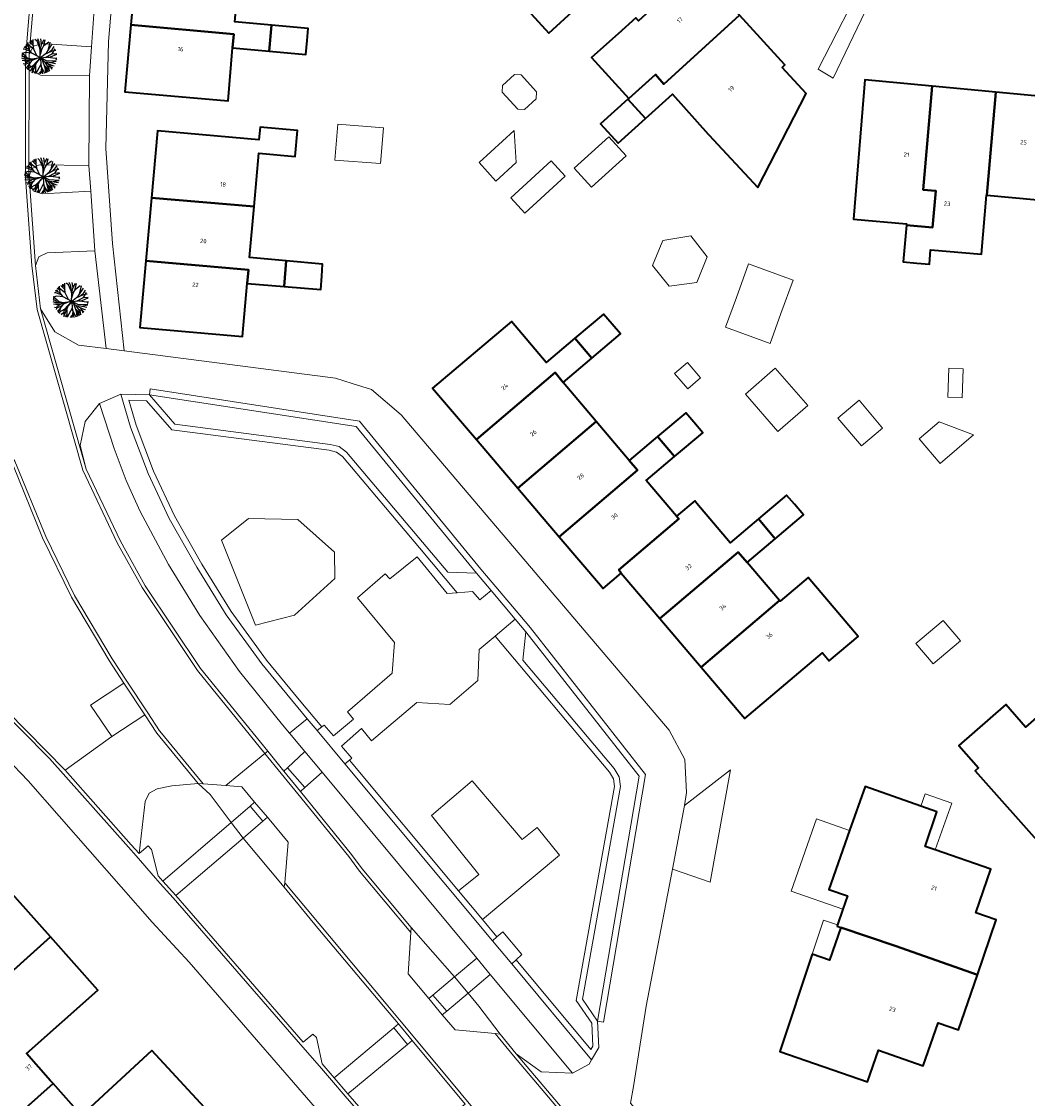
# Model space of a CAD drawing. Header units: metres. Extents: x 183400 to 185591, y 327112 to 329102.
# Tile 57 of 107: x 184362 to 184447, y 327992 to 328083. Entities that reach past the tile are written whole.
import ezdxf

# ---------------------------------------------------------------- set-up
doc = ezdxf.new("R2010")
doc.units = ezdxf.units.M
for name, color, linetype, lineweight in [('B-WE-GR-BEPLANTING_CULTUUR_BODEMBEDEKKER-GV', 90, 'Continuous', 18), ('B-WE-GR-BEPLANTING_CULTUUR_HEESTERS-GV', 90, 'Continuous', 18), ('B-WE-GR-BEPLANTING_CULTUUR_ROZENVAK-GV', 8, 'Continuous', 18), ('B-WE-GR-GRAS-GV', 60, 'Continuous', 13), ('B-WE-GR-GROENVOORZIENING-GV', 80, 'Continuous', 18), ('B-WE-GR-HAAG-GV', 90, 'GR-HAAG1', 13), ('B-WE-OG-BEBOUWING-GV', 7, 'Continuous', 35), ('B-WE-OG-BEBOUWING_HUISNUMMER-T18', 10, 'Continuous', 18), ('B-WE-OG-BEBOUWING_LUIFEL-GV', 7, 'Continuous', 18), ('B-WE-OG-BEBOUWING_OVERIG-GV', 7, 'Continuous', 18), ('B-WE-OG-TERREIN_ERF-GV', 7, 'Continuous', 18), ('B-WE-VH-GOOT-G', 170, 'Continuous', 18), ('B-WE-VH-ONVERHARD-GV', 252, 'Continuous', 18), ('B-WE-VH-VERHARDING_ASFALT-GV', 252, 'Continuous', 18), ('B-WE-VH-VERHARDING_BETON-GV', 252, 'Continuous', 18), ('B-WE-VH-VERHARDING_BETONSTRAATSTEEN-GV', 252, 'Continuous', 18), ('B-WE-VH-VERHARDING_TEGEL-GV', 252, 'Continuous', 18)]:
    doc.layers.add(name, color=color, linetype=linetype, lineweight=lineweight)
doc.layers.add('Bestaande boom', color=252, linetype='Continuous')
doc.styles.add('NLCS-ISO-M200-T25', font='NLCS-ISO.ttf')
doc.linetypes.add('GR-HAAG1', pattern='A,6,[176,NLCS.SHX,S=0.125,R=0,X=0,Y=0],-2', length=8)

# ---------------------------------------------------------------- blocks, each defined once
blk = doc.blocks.new('Bestaande boom')
at = {"layer": 'Bestaande boom', "ltscale": 0.5}
for p, q in [((12555, 14332), (12216, 14669)), ((12375, 14784), (12539, 14510)), ((12380, 14504), (12375, 14784)), ((12546, 14432), (12546, 14861)), ((12867, 14718), (12675, 14880)), ((13105, 14146), (12867, 14718)), ((13051, 14656), (12924, 14933)), ((13134, 13922), (13051, 14656)), ((13250, 14517), (13185, 14941)), ((13251, 14510), (13462, 14879)), ((13432, 14370), (13549, 14848)), ((13440, 14378), (13844, 14686)), ((13797, 13941), (13961, 14634)), ((12155, 13228), (11612, 13758)), ((11791, 14062), (11689, 14053)), ((12167, 14056), (11768, 14216)), ((12324, 13859), (11791, 14062)), ((12012, 14113), (11863, 14318)), ((12150, 14250), (11920, 14417)), ((12588, 14054), (12546, 14432)), ((13131, 13314), (13134, 13922)), ((13139, 13650), (13174, 14214)), ((13139, 13650), (13255, 14034)), ((13174, 14214), (13251, 14510)), ((13255, 14034), (13440, 14378)), ((13515, 13628), (14126, 13931)), ((13548, 13358), (14140, 13659)), ((13883, 13816), (14152, 14066)), ((14003, 13413), (14527, 13631)), ((14126, 13931), (14440, 13982)), ((14132, 13651), (14522, 13693)), ((14140, 13659), (14393, 14087)), ((14152, 14066), (14302, 14274)), ((11867, 13305), (11574, 13544)), ((11960, 13422), (11574, 13443)), ((11826, 13558), (11578, 13607)), ((11808, 13229), (11578, 13287)), ((11785, 13063), (11595, 13094)), ((11939, 12804), (11693, 12829)), ((12168, 13081), (11785, 13063)), ((12436, 13222), (11808, 13229)), ((11886, 12877), (11821, 12653)), ((12178, 13285), (11867, 13305)), ((12168, 13081), (11886, 12877)), ((12310, 12953), (11939, 12804)), ((12157, 12768), (12008, 12553)), ((12158, 12761), (12104, 12311)), ((12419, 13103), (12158, 12761)), ((12687, 13251), (12168, 13081)), ((12436, 13229), (12178, 13285)), ((12927, 13288), (12419, 13103)), ((13140, 13315), (12436, 13222)), ((12463, 12062), (12867, 13010)), ((13139, 13330), (12477, 12539)), ((13168, 12779), (12759, 11994)), ((13130, 13321), (14003, 13413)), ((13131, 13314), (13496, 12995)), ((13139, 13322), (13168, 12779)), ((13649, 13070), (13139, 13322)), ((13168, 12779), (13312, 11988)), ((13294, 13156), (13511, 12505)), ((13409, 12815), (13603, 12419)), ((13465, 12703), (13936, 12245)), ((13496, 12995), (13856, 12418)), ((13496, 12995), (13875, 12950)), ((13638, 12976), (13993, 12664)), ((14485, 13034), (13649, 13070)), ((13761, 13392), (14415, 13309)), ((13770, 12855), (14161, 12678)), ((13875, 12950), (14417, 12857)), ((13969, 12942), (14485, 13034)), ((14415, 13309), (14535, 13320)), ((14415, 13309), (14502, 13168)), ((12008, 12553), (11898, 12520)), ((12007, 12560), (11991, 12419)), ((12479, 12407), (12243, 12214)), ((12477, 12539), (12463, 12062)), ((12728, 12241), (12597, 12027)), ((12721, 12646), (12731, 12000)), ((13175, 12171), (12995, 11976)), ((13225, 12448), (13145, 11973)), ((13204, 12587), (13486, 12035)), ((13511, 12505), (13569, 12057)), ((13603, 12419), (13795, 12147)), ((13603, 12411), (13659, 12096)), ((13693, 12669), (14150, 12483)), ((13856, 12418), (13874, 12209)), ((13993, 12664), (14084, 12375)), ((14161, 12678), (14303, 12652))]:
    blk.add_line(p, q, dxfattribs=at)
for points in [[(12429, 13728), (12167, 14056), (12118, 14606)], [(13139, 13322), (12421, 13720), (11882, 13774), (11579, 13701)], [(12854, 13484), (12589, 14046), (11996, 14501)], [(12021, 12398), (12540, 12677), (13131, 13314), (13672, 13767), (14118, 14445)]]:
    blk.add_lwpolyline(points, dxfattribs=at)

msp = doc.modelspace()

# ---------------------------------------------------------------- linework, layer by layer
at = {"layer": 'B-WE-GR-BEPLANTING_CULTUUR_BODEMBEDEKKER-GV', "flags": 128}
for points in [[(184362.684, 328079.452), (184362.962, 328078.764), (184363.626, 328078.431), (184367.751, 328078.381), (184367.921, 328080.804), (184363.785, 328081.093), (184363.039, 328080.878), (184362.687, 328080.187), (184362.684, 328079.452)], [(184362.662, 328069.832), (184362.697, 328069.402), (184363.03, 328068.682), (184363.784, 328068.442), (184367.862, 328068.649), (184367.705, 328070.812), (184363.536, 328070.874), (184362.872, 328070.543), (184362.662, 328069.832)], [(184368.201, 328063.642), (184364.196, 328063.464), (184363.506, 328063.118), (184363.206, 328062.407), (184363.643, 328058.736), (184364.839, 328056.797), (184366.823, 328055.677), (184369.169, 328055.39), (184368.201, 328063.642)]]:
    msp.add_lwpolyline(points, close=True, dxfattribs=at)
at = {"layer": 'B-WE-GR-BEPLANTING_CULTUUR_HEESTERS-GV', "flags": 128}
for points in [[(184417.87, 328016.91), (184416.847, 328011.528), (184416.93, 328011.499), (184420.02, 328010.43), (184421.75, 328019.91), (184417.87, 328016.91)], [(184379.683, 328015.457), (184381.288, 328016.844), (184381.666, 328017.171), (184380.58, 328018.488), (184379.252, 328018.585), (184377.339, 328018.724), (184376.926, 328018.754), (184377.91, 328017.84), (184379.683, 328015.457)], [(184384.169, 328010.009), (184384.201, 328010.376), (184384.503, 328013.823), (184382.756, 328015.905), (184382.37, 328015.576), (184380.702, 328014.152), (184384.169, 328010.009)], [(184399.391, 327991.741), (184394.933, 327997.096), (184394.549, 327996.777), (184389.529, 327992.606), (184396.252, 327984.861), (184397.587, 327985.986), (184395.309, 327988.648), (184399.391, 327991.741)]]:
    msp.add_lwpolyline(points, close=True, dxfattribs=at)
at = {"layer": 'B-WE-GR-BEPLANTING_CULTUUR_ROZENVAK-GV', "flags": 128}
msp.add_lwpolyline([(184376.926, 328018.754), (184373.437, 328022.999), (184372.421, 328024.541), (184369.643, 328022.719), (184365.722, 328019.888), (184371.274, 328013.6), (184371.932, 328012.844), (184372.457, 328017.238), (184372.785, 328017.942), (184373.465, 328018.317), (184374.703, 328018.553), (184376.926, 328018.754)], close=True, dxfattribs=at)
at = {"layer": 'B-WE-GR-GRAS-GV', "flags": 128}
for points in [[(184382.767, 328021.469), (184384.133, 328019.789), (184384.449, 328020.086), (184385.894, 328021.442), (184384.612, 328022.983), (184384.027, 328023.687), (184380.401, 328028.186), (184377.053, 328032.895), (184374.416, 328037.215), (184372.018, 328041.672), (184370.861, 328044.295), (184369.829, 328046.97), (184368.612, 328050.769), (184367.408, 328049.249), (184366.986, 328047.228), (184367.493, 328045.227), (184370.37, 328039.17), (184372.44, 328035.42), (184377.1, 328028.44), (184382.767, 328021.469)], [(184387.32, 328023.526), (184387.517, 328023.677), (184388.315, 328022.76), (184389.989, 328024.171), (184389.477, 328024.806), (184393.246, 328028.043), (184393.438, 328030.62), (184390.327, 328034.41), (184392.669, 328036.422), (184393.063, 328035.995), (184395.346, 328037.856), (184397.871, 328034.754), (184398.737, 328034.82), (184395.559, 328038.597), (184389.074, 328046.304), (184388.57, 328046.675), (184387.939, 328046.826), (184374.686, 328048.55), (184372.568, 328051.005), (184371.06, 328051.038), (184371.682, 328048.948), (184373.161, 328045.072), (184374.91, 328041.3), (184377.222, 328037.228), (184379.703, 328033.239), (184382.657, 328029.151), (184385.413, 328025.817), (184387.32, 328023.526)], [(184381.731, 328032.083), (184378.885, 328039.243), (184381.148, 328041.093), (184385.295, 328040.99), (184388.38, 328038.249), (184388.415, 328036.022), (184385.021, 328032.939), (184381.731, 328032.083)], [(184400.849, 328007.299), (184402.079, 328005.824), (184402.576, 328006.268), (184404.175, 328004.335), (184403.69, 328003.892), (184409.978, 327996.35), (184410.141, 327996.628), (184410.059, 327998.574), (184408.752, 328000.462), (184411.965, 328018.506), (184411.889, 328019.137), (184411.541, 328019.716), (184401.916, 328031.164), (184400.588, 328030.034), (184400.455, 328027.424), (184398.118, 328025.424), (184395.333, 328025.592), (184391.497, 328022.345), (184390.656, 328023.4), (184388.986, 328021.911), (184389.861, 328020.898), (184389.651, 328020.729), (184398.839, 328009.709), (184400.553, 328011.092), (184396.558, 328016.046), (184399.976, 328018.973), (184404.204, 328014.036), (184405.456, 328015.046), (184407.339, 328012.71), (184400.849, 328007.299)], [(184398.504, 328002.461), (184400.37, 328004.035), (184387.342, 328019.701), (184385.899, 328018.409), (184385.526, 328018.076), (184389.835, 328012.776), (184390.736, 328011.556), (184394.842, 328006.627), (184398.504, 328002.461)], [(184376.926, 328018.754), (184374.703, 328018.553), (184373.465, 328018.317), (184372.785, 328017.942), (184372.457, 328017.238), (184371.932, 328012.844), (184372.71, 328013.511), (184372.994, 328013.182), (184373.535, 328010.981), (184373.936, 328010.538), (184379.683, 328015.457), (184377.91, 328017.84), (184376.926, 328018.754)], [(184388.359, 327993.965), (184393.388, 327998.174), (184393.771, 327998.495), (184392.52, 328000), (184386.998, 328006.578), (184384.169, 328010.009), (184380.702, 328014.152), (184375.026, 328009.307), (184385.762, 327996.956), (184386.578, 327997.644), (184386.865, 327997.352), (184387.353, 327995.148), (184388.359, 327993.965)], [(184408.435, 327994.337), (184401.506, 328002.669), (184399.652, 328001.086), (184400.56, 328000), (184402.342, 327997.647), (184403.701, 327995.99), (184405.785, 327994.47), (184408.435, 327994.337)]]:
    msp.add_lwpolyline(points, close=True, dxfattribs=at)
msp.add_lwpolyline([(184355.875, 328029.814), (184356.455, 328030.414), (184356.769, 328030.074), (184357.544, 328028.165), (184365.722, 328019.888), (184369.643, 328022.719), (184367.839, 328025.358), (184370.662, 328027.21), (184369.41, 328029.11), (184366.24, 328034.46), (184363.8, 328039.45), (184361.295, 328045.642), (184361.226, 328045.751), (184354.403, 328036.834, 0.328772), (184355.435, 328030.282)], format="xyb", close=True, dxfattribs=at)
at = {"layer": 'B-WE-GR-GROENVOORZIENING-GV', "flags": 128}
for points in [[(184386.923, 328023.221), (184387.32, 328023.526), (184385.413, 328025.817), (184382.657, 328029.151), (184379.703, 328033.239), (184377.222, 328037.228), (184374.91, 328041.3), (184373.161, 328045.072), (184371.682, 328048.948), (184371.06, 328051.038), (184372.568, 328051.005), (184374.686, 328048.55), (184387.939, 328046.826), (184388.57, 328046.675), (184389.074, 328046.304), (184395.559, 328038.597), (184398.737, 328034.82), (184400.022, 328034.918), (184400.647, 328034.23), (184401.594, 328035.004), (184400.344, 328036.483), (184397.937, 328036.547), (184389.418, 328046.672), (184388.787, 328047.137), (184388.025, 328047.319), (184374.941, 328049.021), (184372.802, 328051.5), (184370.386, 328051.553), (184371.209, 328048.785), (184372.703, 328044.872), (184374.465, 328041.071), (184376.793, 328036.97), (184379.284, 328032.966), (184382.262, 328028.844), (184386.105, 328024.208), (184386.923, 328023.221)], [(184403.321, 328003.554), (184410.05, 327995.484), (184410.647, 327996.503), (184410.553, 327998.738), (184409.28, 328000.578), (184412.47, 328018.491), (184412.372, 328019.305), (184411.95, 328020.007), (184404.255, 328029.159), (184404.517, 328031.545), (184403.616, 328032.611), (184401.916, 328031.164), (184411.541, 328019.716), (184411.889, 328019.137), (184411.965, 328018.506), (184408.752, 328000.462), (184410.059, 327998.574), (184410.141, 327996.628), (184409.978, 327996.35), (184403.69, 328003.892), (184403.321, 328003.554)], [(184389.262, 328020.416), (184401.706, 328005.492), (184402.079, 328005.824), (184400.849, 328007.299), (184398.839, 328009.709), (184389.651, 328020.729), (184389.262, 328020.416)], [(184396.335, 328000.63), (184396.688, 328000.928), (184398.504, 328002.461), (184394.842, 328006.627), (184394.815, 328006.191), (184394.601, 328002.719), (184396.335, 328000.63)], [(184397.855, 327999.577), (184397.472, 327999.256), (184398.561, 327998.012), (184401.921, 327997.688), (184402.342, 327997.647), (184400.56, 328000), (184399.652, 328001.086), (184397.855, 327999.577)]]:
    msp.add_lwpolyline(points, close=True, dxfattribs=at)
at = {"layer": 'B-WE-GR-HAAG-GV', "flags": 128}
for points in [[(184400.344, 328036.483), (184397.937, 328036.547), (184389.418, 328046.672), (184388.787, 328047.137), (184388.025, 328047.319), (184374.941, 328049.021), (184372.802, 328051.5), (184370.386, 328051.553), (184371.209, 328048.785), (184372.703, 328044.872), (184374.465, 328041.071), (184376.793, 328036.97), (184379.284, 328032.966), (184382.262, 328028.844), (184386.105, 328024.208), (184386.923, 328023.221), (184387.32, 328023.526), (184385.413, 328025.817), (184382.657, 328029.151), (184379.703, 328033.239), (184377.222, 328037.228), (184374.91, 328041.3), (184373.161, 328045.072), (184371.682, 328048.948), (184371.06, 328051.038), (184372.568, 328051.005), (184374.686, 328048.55), (184387.939, 328046.826), (184388.57, 328046.675), (184389.074, 328046.304), (184395.559, 328038.597), (184398.737, 328034.82), (184400.022, 328034.918), (184400.647, 328034.23), (184401.594, 328035.004), (184400.344, 328036.483)], [(184403.69, 328003.892), (184403.321, 328003.554), (184410.05, 327995.484), (184410.647, 327996.503), (184410.553, 327998.738), (184409.28, 328000.578), (184412.47, 328018.491), (184412.372, 328019.305), (184411.95, 328020.007), (184404.255, 328029.159), (184404.517, 328031.545), (184403.616, 328032.611), (184401.916, 328031.164), (184411.541, 328019.716), (184411.889, 328019.137), (184411.965, 328018.506), (184408.752, 328000.462), (184410.059, 327998.574), (184410.141, 327996.628), (184409.978, 327996.35), (184403.69, 328003.892)], [(184369.643, 328022.719), (184365.722, 328019.888), (184371.274, 328013.6), (184371.932, 328012.844), (184372.457, 328017.238), (184372.785, 328017.942), (184373.465, 328018.317), (184374.703, 328018.553), (184376.926, 328018.754), (184373.437, 328022.999), (184372.421, 328024.541), (184369.643, 328022.719)], [(184400.849, 328007.299), (184398.839, 328009.709), (184389.651, 328020.729), (184389.262, 328020.416), (184401.706, 328005.492), (184402.079, 328005.824), (184400.849, 328007.299)], [(184381.666, 328017.171), (184380.58, 328018.488), (184379.252, 328018.585), (184377.339, 328018.724), (184376.926, 328018.754), (184377.91, 328017.84), (184379.683, 328015.457), (184381.288, 328016.844), (184381.666, 328017.171)], [(184382.756, 328015.905), (184382.37, 328015.576), (184380.702, 328014.152), (184384.169, 328010.009), (184384.201, 328010.376), (184384.503, 328013.823), (184382.756, 328015.905)], [(184398.504, 328002.461), (184394.842, 328006.627), (184394.815, 328006.191), (184394.601, 328002.719), (184396.335, 328000.63), (184396.688, 328000.928), (184398.504, 328002.461)], [(184401.921, 327997.688), (184402.342, 327997.647), (184400.56, 328000), (184399.652, 328001.086), (184397.855, 327999.577), (184397.472, 327999.256), (184398.561, 327998.012), (184401.921, 327997.688)]]:
    msp.add_lwpolyline(points, close=True, dxfattribs=at)
at = {"layer": 'B-WE-OG-BEBOUWING-GV', "flags": 128}
for points in [[(184382.895, 328080.455), (184383.09, 328082.645), (184380.01, 328082.92), (184380.399, 328087.235), (184371.725, 328088.004), (184371.251, 328082.666), (184379.909, 328081.898), (184379.81, 328080.73), (184382.895, 328080.455)], [(184413.183, 328076.476), (184415.414, 328078.492), (184416.127, 328077.683), (184422.507, 328083.49), (184421.774, 328084.295), (184419.12, 328087.21), (184418.886, 328087.467), (184413.994, 328083.014), (184413.76, 328083.27), (184412.28, 328081.92), (184410.034, 328079.93), (184413.183, 328076.476)], [(184408.76, 328084.085), (184407.279, 328085.71), (184404.97, 328083.6), (184406.44, 328081.97), (184408.76, 328084.085)], [(184422.507, 328083.49), (184416.127, 328077.683), (184415.414, 328078.492), (184413.183, 328076.476), (184413.103, 328076.404), (184414.579, 328074.771), (184416.87, 328076.84), (184419.857, 328073.452), (184419.91, 328073.392), (184424.035, 328068.963), (184428.122, 328076.875), (184426.096, 328079.075), (184426.33, 328079.29), (184422.507, 328083.49)], [(184379.81, 328080.73), (184379.909, 328081.898), (184371.251, 328082.666), (184370.75, 328077.03), (184379.43, 328076.26), (184379.81, 328080.73)], [(184383.09, 328082.645), (184382.895, 328080.455), (184385.98, 328080.18), (184386.082, 328081.351), (184386.17, 328082.37), (184383.09, 328082.645)], [(184436.56, 328065.785), (184438.761, 328065.592), (184439.032, 328068.682), (184437.976, 328068.773), (184438.741, 328077.515), (184433.07, 328078.05), (184432.093, 328066.29), (184436.57, 328065.899), (184436.56, 328065.785)], [(184443.332, 328068.309), (184444.093, 328077.009), (184438.741, 328077.515), (184437.976, 328068.773), (184439.032, 328068.682), (184438.761, 328065.592), (184436.56, 328065.785), (184436.29, 328062.7), (184437.436, 328062.601), (184438.49, 328062.51), (184438.595, 328063.705), (184442.875, 328063.35), (184443.303, 328068.311), (184443.332, 328068.309)], [(184444.093, 328077.009), (184443.332, 328068.309), (184447.59, 328067.94), (184448.687, 328067.845), (184449.445, 328076.504), (184444.093, 328077.009)], [(184413.103, 328076.404), (184410.801, 328074.324), (184412.288, 328072.701), (184414.579, 328074.771), (184413.103, 328076.404)], [(184372.981, 328068.107), (184381.621, 328067.359), (184382.02, 328071.86), (184385.09, 328071.58), (184385.29, 328073.76), (184382.12, 328074.04), (184382.03, 328072.98), (184373.49, 328073.73), (184372.981, 328068.107)], [(184372.499, 328062.783), (184381.154, 328062.033), (184381.05, 328060.87), (184384.15, 328060.62), (184384.315, 328062.785), (184381.24, 328063.06), (184381.621, 328067.359), (184372.981, 328068.107), (184372.499, 328062.783)], [(184381.05, 328060.87), (184381.154, 328062.033), (184372.499, 328062.783), (184371.99, 328057.16), (184380.65, 328056.41), (184381.05, 328060.87)], [(184384.315, 328062.785), (184384.15, 328060.62), (184387.25, 328060.37), (184387.324, 328061.499), (184387.39, 328062.51), (184384.315, 328062.785)], [(184408.635, 328056.265), (184410.06, 328054.581), (184412.48, 328056.63), (184411.77, 328057.453), (184411.04, 328058.3), (184408.635, 328056.265)], [(184400.352, 328047.733), (184406.97, 328053.367), (184407.66, 328052.55), (184410.06, 328054.581), (184408.635, 328056.265), (184406.23, 328054.23), (184403.31, 328057.69), (184396.66, 328052.07), (184400.352, 328047.733)], [(184403.838, 328043.639), (184410.44, 328049.26), (184407.66, 328052.55), (184406.97, 328053.367), (184400.352, 328047.733), (184403.838, 328043.639)], [(184415.595, 328047.98), (184417.02, 328046.296), (184419.4, 328048.31), (184418.652, 328049.189), (184417.97, 328049.99), (184415.595, 328047.98)], [(184410.44, 328049.26), (184403.838, 328043.639), (184407.323, 328039.545), (184413.911, 328045.153), (184413.22, 328045.97), (184410.44, 328049.26)], [(184417.02, 328046.296), (184415.595, 328047.98), (184413.22, 328045.97), (184413.911, 328045.153), (184407.323, 328039.545), (184410.808, 328035.451), (184411.03, 328035.19), (184412.55, 328036.48), (184412.326, 328036.744), (184417.386, 328041.05), (184417.2, 328041.27), (184414.65, 328044.29), (184417.02, 328046.296)], [(184417.2, 328041.27), (184417.386, 328041.05), (184412.326, 328036.744), (184412.55, 328036.48), (184415.805, 328032.643), (184422.397, 328038.255), (184423.15, 328037.37), (184425.513, 328039.374), (184424.095, 328041.05), (184421.72, 328039.04), (184418.92, 328042.356), (184418.74, 328042.57), (184417.2, 328041.27)], [(184425.513, 328039.374), (184427.89, 328041.39), (184427.13, 328042.284), (184426.47, 328043.06), (184424.095, 328041.05), (184425.513, 328039.374)], [(184419.283, 328028.543), (184425.88, 328034.159), (184423.15, 328037.37), (184422.397, 328038.255), (184415.805, 328032.643), (184419.283, 328028.543)], [(184425.88, 328034.159), (184419.283, 328028.543), (184422.95, 328024.22), (184429.5, 328029.77), (184430.05, 328029.09), (184432.49, 328031.14), (184428.272, 328036.112), (184425.92, 328034.112), (184425.88, 328034.159)], [(184455.613, 328017.966), (184450.89, 328023.54), (184450.78, 328023.44), (184449.788, 328024.578), (184449.753, 328024.547), (184448.89, 328025.532), (184446.579, 328023.511), (184444.92, 328025.407), (184440.984, 328021.963), (184442.643, 328020.068), (184442.35, 328019.81), (184448.21, 328013.23), (184451.11, 328015.79), (184452, 328014.78), (184455.613, 328017.966)], [(184442.541, 328002.644), (184444.13, 328007.28), (184442.4, 328007.87), (184443.66, 328011.55), (184438.969, 328013.159), (184438.126, 328013.448), (184439.126, 328016.364), (184437.777, 328016.839), (184433.078, 328018.492), (184431.776, 328014.787), (184430.036, 328009.837), (184431.6, 328009.3), (184431.208, 328008.156), (184430.757, 328006.841), (184430.718, 328006.727), (184431.025, 328006.625), (184435.6, 328005.09), (184442.541, 328002.644)], [(184360.771, 328009.993), (184355.628, 328005.416), (184359.361, 328001.251), (184364.465, 328005.825), (184360.771, 328009.993)], [(184428.626, 328004.379), (184425.91, 327996.17), (184433.281, 327993.621), (184434.2, 327996.277), (184437.98, 327994.97), (184439.22, 327998.59), (184440.95, 327998), (184442.541, 328002.644), (184435.6, 328005.09), (184431.025, 328006.625), (184430.083, 328003.879), (184428.626, 328004.379)], [(184364.69, 327993.473), (184364.483, 327993.707), (184362.444, 327996.007), (184368.45, 328001.33), (184364.465, 328005.825), (184359.361, 328001.251), (184360.482, 328000), (184361.339, 327999.044), (184356.685, 327994.873), (184356.95, 327994.577), (184353.772, 327991.733), (184356.06, 327989.142), (184357.721, 327987.288), (184364.69, 327993.473)], [(184364.69, 327993.473), (184357.721, 327987.288), (184359.377, 327985.441), (184362.616, 327988.345), (184362.743, 327988.203), (184363.942, 327989.278), (184368.811, 327983.845), (184377.459, 327991.462), (184373.021, 327996.256), (184367.086, 327990.771), (184364.69, 327993.473)]]:
    msp.add_lwpolyline(points, close=True, dxfattribs=at)
at = {"layer": 'B-WE-OG-BEBOUWING_LUIFEL-GV', "flags": 128}
for points in [[(184406.649, 328071.215), (184403.243, 328068.11), (184404.425, 328066.808), (184407.813, 328069.925), (184406.649, 328071.215)], [(184419.772, 328063.113), (184418.405, 328064.906), (184416.038, 328064.509), (184415.186, 328062.407), (184416.575, 328060.647), (184418.92, 328060.966), (184419.772, 328063.113)], [(184438.969, 328013.159), (184440.372, 328017.112), (184438.148, 328017.894), (184437.777, 328016.839), (184439.126, 328016.364), (184438.126, 328013.448), (184438.969, 328013.159)], [(184431.208, 328008.156), (184431.6, 328009.3), (184430.036, 328009.837), (184431.776, 328014.787), (184428.981, 328015.77), (184426.843, 328009.691), (184431.208, 328008.156)], [(184430.757, 328006.841), (184429.575, 328007.246), (184428.626, 328004.379), (184430.083, 328003.879), (184431.025, 328006.625), (184430.718, 328006.727), (184430.757, 328006.841)]]:
    msp.add_lwpolyline(points, close=True, dxfattribs=at)
at = {"layer": 'B-WE-OG-BEBOUWING_OVERIG-GV', "flags": 128}
for points in [[(184402.515, 328076.998), (184403.822, 328075.565), (184404.387, 328075.538), (184405.385, 328076.448), (184405.411, 328077.013), (184404.104, 328078.447), (184403.539, 328078.473), (184402.541, 328077.563), (184402.515, 328076.998)], [(184392.524, 328073.984), (184388.673, 328074.3), (184388.423, 328071.257), (184392.277, 328070.977), (184392.524, 328073.984)], [(184403.52, 328073.776), (184400.564, 328071.081), (184401.993, 328069.514), (184403.707, 328071.077), (184403.52, 328073.776)], [(184412.947, 328071.637), (184411.503, 328073.237), (184408.586, 328070.606), (184410.03, 328069.005), (184412.947, 328071.637)], [(184423.265, 328062.525), (184422.243, 328059.705), (184421.333, 328057.195), (184425.084, 328055.835), (184425.995, 328058.348), (184427.016, 328061.165), (184423.265, 328062.525)], [(184418.131, 328054.227), (184417.04, 328053.303), (184418.138, 328052.005), (184419.229, 328052.929), (184418.131, 328054.227)], [(184425.51, 328053.744), (184422.996, 328051.549), (184425.741, 328048.406), (184428.255, 328050.601), (184425.51, 328053.744)], [(184441.345, 328053.683), (184440.14, 328053.734), (184440.037, 328051.294), (184441.242, 328051.249), (184441.345, 328053.683)], [(184434.552, 328048.69), (184432.584, 328051.044), (184430.79, 328049.544), (184432.785, 328047.213), (184434.552, 328048.69)], [(184437.632, 328047.802), (184439.392, 328045.728), (184442.213, 328048.122), (184439.325, 328049.238), (184437.632, 328047.802)], [(184441.108, 328030.766), (184439.646, 328032.49), (184437.358, 328030.549), (184438.82, 328028.825), (184441.108, 328030.766)]]:
    msp.add_lwpolyline(points, close=True, dxfattribs=at)
at = {"layer": 'B-WE-OG-TERREIN_ERF-GV', "flags": 128}
for points in [[(184383.855, 328091.195), (184380.78, 328091.47), (184380.399, 328087.235), (184380.01, 328082.92), (184383.09, 328082.645), (184386.17, 328082.37), (184386.082, 328081.351), (184385.98, 328080.18), (184382.895, 328080.455), (184379.81, 328080.73), (184379.43, 328076.26), (184370.75, 328077.03), (184371.251, 328082.666), (184371.725, 328088.004), (184372.199, 328093.342), (184372.7, 328098.98), (184381.37, 328098.15), (184380.97, 328093.66), (184384.05, 328093.385), (184387.13, 328093.11), (184387.036, 328092.025), (184386.94, 328090.92), (184383.855, 328091.195)], [(184372.981, 328068.107), (184373.49, 328073.73), (184382.03, 328072.98), (184382.12, 328074.04), (184385.29, 328073.76), (184385.09, 328071.58), (184382.02, 328071.86), (184381.621, 328067.359), (184381.24, 328063.06), (184384.315, 328062.785), (184387.39, 328062.51), (184387.324, 328061.499), (184387.25, 328060.37), (184384.15, 328060.62), (184381.05, 328060.87), (184380.65, 328056.41), (184371.99, 328057.16), (184372.499, 328062.783), (184372.981, 328068.107)], [(184400.352, 328047.733), (184396.66, 328052.07), (184403.31, 328057.69), (184406.23, 328054.23), (184408.635, 328056.265), (184411.04, 328058.3), (184411.77, 328057.453), (184412.48, 328056.63), (184410.06, 328054.581), (184407.66, 328052.55), (184410.44, 328049.26), (184413.22, 328045.97), (184415.595, 328047.98), (184417.97, 328049.99), (184418.652, 328049.189), (184419.4, 328048.31), (184417.02, 328046.296), (184414.65, 328044.29), (184417.2, 328041.27), (184418.74, 328042.57), (184418.92, 328042.356), (184421.72, 328039.04), (184424.095, 328041.05), (184426.47, 328043.06), (184427.13, 328042.284), (184427.89, 328041.39), (184425.513, 328039.374), (184423.15, 328037.37), (184425.88, 328034.159), (184425.92, 328034.112), (184428.272, 328036.112), (184432.49, 328031.14), (184430.05, 328029.09), (184429.5, 328029.77), (184422.95, 328024.22), (184419.283, 328028.543), (184415.805, 328032.643), (184412.55, 328036.48), (184411.03, 328035.19), (184410.808, 328035.451), (184407.323, 328039.545), (184403.838, 328043.639), (184400.352, 328047.733)], [(184442.541, 328002.644), (184440.95, 327998), (184439.22, 327998.59), (184437.98, 327994.97), (184434.2, 327996.277), (184433.281, 327993.621), (184425.91, 327996.17), (184428.626, 328004.379), (184430.083, 328003.879), (184431.025, 328006.625), (184430.718, 328006.727), (184430.757, 328006.841), (184431.208, 328008.156), (184431.6, 328009.3), (184430.036, 328009.837), (184431.776, 328014.787), (184433.078, 328018.492), (184437.777, 328016.839), (184439.126, 328016.364), (184438.126, 328013.448), (184438.969, 328013.159), (184443.66, 328011.55), (184442.4, 328007.87), (184444.13, 328007.28), (184442.541, 328002.644)]]:
    msp.add_lwpolyline(points, close=True, dxfattribs=at)
for points in [[(184369.95, 328088.18), (184369.35, 328081.26), (184369.13, 328072.25), (184369.69, 328064.26), (184370.69, 328055.2), (184388.47, 328052.89), (184389.888, 328052.455), (184391.5, 328051.96), (184394.02, 328049.81), (184416.58, 328023.24), (184417.9, 328020.78), (184418.04, 328018.01), (184417.87, 328016.91), (184421.75, 328019.91), (184420.02, 328010.43), (184416.93, 328011.499), (184416.847, 328011.528), (184414.655, 328000), (184413.577, 327993.224), (184413.328, 327991.834), (184415.834, 327988.862), (184445.464, 327952.804), (184448.652, 327949.715)], [(184434.439, 328086.629), (184430.387, 328078.175), (184429.126, 328078.929), (184433.301, 328087.11)], [(184408.76, 328084.085), (184406.44, 328081.97), (184404.97, 328083.6)], [(184422.507, 328083.49), (184426.33, 328079.29), (184426.096, 328079.075), (184428.122, 328076.875), (184424.035, 328068.963), (184419.91, 328073.392), (184419.857, 328073.452), (184416.87, 328076.84), (184414.579, 328074.771), (184412.288, 328072.701), (184410.801, 328074.324), (184413.103, 328076.404), (184413.183, 328076.476), (184410.034, 328079.93), (184412.28, 328081.92), (184413.76, 328083.27)], [(184447.59, 328067.94), (184443.332, 328068.309), (184443.303, 328068.311), (184442.875, 328063.35), (184438.595, 328063.705), (184438.49, 328062.51), (184437.436, 328062.601), (184436.29, 328062.7), (184436.56, 328065.785), (184436.57, 328065.899), (184432.093, 328066.29), (184433.07, 328078.05), (184438.741, 328077.515), (184444.093, 328077.009), (184449.445, 328076.504)], [(184448.21, 328013.23), (184442.35, 328019.81), (184442.643, 328020.068), (184440.984, 328021.963), (184444.92, 328025.407), (184446.579, 328023.511), (184448.89, 328025.532)], [(184437.323, 327933.242), (184423.519, 327949.129), (184422.461, 327950.347), (184389.164, 327988.708), (184376.143, 328003.702), (184373.034, 328007.074), (184362.6, 328018.99), (184358.915, 328022.812)], [(184360.771, 328009.993), (184364.465, 328005.825), (184368.45, 328001.33), (184362.444, 327996.007), (184364.483, 327993.707), (184364.69, 327993.473), (184367.086, 327990.771), (184373.021, 327996.256), (184377.459, 327991.462), (184381.512, 327987.084), (184375.488, 327981.685), (184373.886, 327983.472), (184371.257, 327981.116), (184368.811, 327983.845), (184363.942, 327989.278), (184362.743, 327988.203), (184362.616, 327988.345), (184359.377, 327985.441)]]:
    msp.add_lwpolyline(points, dxfattribs=at)
at = {"layer": 'B-WE-VH-GOOT-G', "flags": 128}
for points in [[(184362.687, 328080.187), (184363.497, 328089.779)], [(184362.687, 328080.187), (184362.684, 328079.452)], [(184362.662, 328069.832), (184362.684, 328079.452)], [(184362.662, 328069.832), (184362.697, 328069.402)], [(184362.697, 328069.402), (184363.206, 328062.407)], [(184363.206, 328062.407), (184363.643, 328058.736)], [(184367.493, 328045.227), (184363.643, 328058.736)], [(184370.662, 328027.21), (184369.41, 328029.11), (184366.24, 328034.46), (184363.8, 328039.45), (184361.295, 328045.642), (184361.226, 328045.751)], [(184367.493, 328045.227), (184370.37, 328039.17), (184372.44, 328035.42), (184377.1, 328028.44), (184382.767, 328021.469)], [(184357.544, 328028.165), (184365.722, 328019.888)], [(184370.662, 328027.21), (184372.421, 328024.541)], [(184376.926, 328018.754), (184373.437, 328022.999), (184372.421, 328024.541)], [(184382.767, 328021.469), (184384.133, 328019.789)], [(184365.722, 328019.888), (184371.274, 328013.6), (184371.932, 328012.844)], [(184385.526, 328018.076), (184384.133, 328019.789)], [(184394.842, 328006.627), (184390.736, 328011.556), (184389.835, 328012.776), (184385.526, 328018.076)], [(184371.932, 328012.844), (184372.71, 328013.511), (184372.994, 328013.182), (184373.535, 328010.981)], [(184375.026, 328009.307), (184373.936, 328010.538)], [(184384.169, 328010.009), (184386.998, 328006.578), (184392.52, 328000), (184393.771, 327998.495)], [(184375.026, 328009.307), (184385.762, 327996.956)], [(184394.933, 327997.096), (184393.771, 327998.495)], [(184385.762, 327996.956), (184386.578, 327997.644), (184386.865, 327997.352), (184387.353, 327995.148)], [(184399.391, 327991.741), (184394.933, 327997.096)], [(184403.701, 327995.99), (184413.472, 327984.449)], [(184387.353, 327995.148), (184388.359, 327993.965)], [(184389.529, 327992.606), (184388.359, 327993.965)], [(184396.252, 327984.861), (184389.529, 327992.606)]]:
    msp.add_lwpolyline(points, dxfattribs=at)
at = {"layer": 'B-WE-VH-ONVERHARD-GV', "flags": 128}
for points in [[(184381.731, 328032.083), (184385.021, 328032.939), (184388.415, 328036.022), (184388.38, 328038.249), (184385.295, 328040.99), (184381.148, 328041.093), (184378.885, 328039.243), (184381.731, 328032.083)], [(184398.839, 328009.709), (184400.849, 328007.299), (184407.339, 328012.71), (184405.456, 328015.046), (184404.204, 328014.036), (184399.976, 328018.973), (184396.558, 328016.046), (184400.553, 328011.092), (184398.839, 328009.709)]]:
    msp.add_lwpolyline(points, close=True, dxfattribs=at)
at = {"layer": 'B-WE-VH-VERHARDING_ASFALT-GV', "flags": 128}
for points in [[(184361.479, 328045.913), (184364.074, 328039.572), (184366.504, 328034.603), (184369.664, 328029.269), (184370.912, 328027.375), (184372.672, 328024.706), (184373.67, 328023.19), (184373.679, 328023.177), (184373.689, 328023.165), (184377.339, 328018.724), (184379.252, 328018.585), (184382.535, 328021.279), (184376.858, 328028.262), (184372.183, 328035.264), (184370.103, 328039.033), (184367.204, 328045.145), (184363.345, 328058.701), (184362.907, 328062.385), (184362.398, 328069.379), (184362.362, 328069.833), (184362.384, 328079.453), (184362.387, 328080.188), (184363.198, 328089.804)], [(184437.35, 327936.903), (184425.251, 327950.918), (184424.409, 327951.916), (184422.68, 327953.912), (184421.059, 327955.804), (184414.142, 327963.792), (184413.259, 327964.808), (184407.849, 327971.037), (184406.169, 327972.979), (184389.302, 327992.41), (184388.131, 327993.77), (184387.126, 327994.952), (184385.536, 327996.759), (184374.8, 328009.109), (184373.712, 328010.338), (184373.31, 328010.782), (184371.705, 328012.648), (184371.046, 328013.405), (184364.393, 328020.871), (184357.333, 328027.952)], [(184358.915, 328022.812), (184362.6, 328018.99), (184373.034, 328007.074), (184376.143, 328003.702), (184389.164, 327988.708), (184422.461, 327950.347), (184423.519, 327949.129), (184437.323, 327933.242)], [(184413.242, 327984.256), (184403.471, 327995.798), (184401.921, 327997.688), (184398.561, 327998.012), (184397.472, 327999.256), (184397.472, 327999.256), (184396.335, 328000.63), (184394.601, 328002.719), (184394.815, 328006.191), (184390.495, 328011.378), (184389.598, 328012.592), (184385.293, 328017.887), (184383.9, 328019.6), (184382.535, 328021.279), (184379.252, 328018.585), (184380.58, 328018.488), (184381.666, 328017.171), (184382.756, 328015.905), (184384.503, 328013.823), (184384.201, 328010.376), (184392.75, 328000.192), (184394.002, 327998.687), (184395.164, 327997.288), (184418.571, 327969.167)]]:
    msp.add_lwpolyline(points, dxfattribs=at)
at = {"layer": 'B-WE-VH-VERHARDING_BETON-GV', "flags": 128}
msp.add_lwpolyline([(184434.439, 328086.629), (184433.301, 328087.11), (184429.126, 328078.929), (184430.387, 328078.175), (184434.439, 328086.629)], close=True, dxfattribs=at)
at = {"layer": 'B-WE-VH-VERHARDING_BETONSTRAATSTEEN-GV', "flags": 128}
for points in [[(184363.198, 328089.804), (184362.387, 328080.188), (184362.384, 328079.453), (184362.362, 328069.833), (184362.398, 328069.379), (184362.907, 328062.385), (184363.345, 328058.701), (184367.204, 328045.145), (184370.103, 328039.033), (184372.183, 328035.264), (184376.858, 328028.262), (184382.535, 328021.279), (184382.767, 328021.469), (184377.1, 328028.44), (184372.44, 328035.42), (184370.37, 328039.17), (184367.493, 328045.227), (184363.643, 328058.736), (184363.206, 328062.407), (184362.697, 328069.402), (184362.662, 328069.832), (184362.662, 328069.832), (184362.684, 328079.452), (184362.687, 328080.187), (184363.497, 328089.779)], [(184413.328, 327991.834), (184413.577, 327993.224), (184414.655, 328000), (184416.847, 328011.528), (184417.87, 328016.91), (184418.04, 328018.01), (184417.9, 328020.78), (184416.58, 328023.24), (184394.02, 328049.81), (184391.5, 328051.96), (184389.888, 328052.455), (184388.47, 328052.89), (184370.69, 328055.2), (184369.169, 328055.39), (184366.823, 328055.677), (184364.839, 328056.797), (184363.643, 328058.736), (184367.493, 328045.227), (184366.986, 328047.228), (184367.408, 328049.249), (184368.612, 328050.769), (184370.386, 328051.553), (184372.802, 328051.5), (184372.878, 328051.994), (184390.495, 328049.291), (184400.728, 328036.803), (184401.976, 328035.327), (184403.998, 328032.934), (184404.899, 328031.868), (184414.581, 328019.516), (184411.046, 327998.654), (184410.553, 327998.738), (184410.647, 327996.503), (184410.05, 327995.484), (184410.05, 327995.484), (184409.836, 327995.119), (184408.435, 327994.337), (184405.785, 327994.47), (184403.701, 327995.99), (184413.472, 327984.449)], [(184396.252, 327984.861), (184389.529, 327992.606), (184388.359, 327993.965), (184387.353, 327995.148), (184386.865, 327997.352), (184386.578, 327997.644), (184385.762, 327996.956), (184375.026, 328009.307), (184373.936, 328010.538), (184373.535, 328010.981), (184372.994, 328013.182), (184372.71, 328013.511), (184371.932, 328012.844), (184371.274, 328013.6), (184365.722, 328019.888), (184357.544, 328028.165)], [(184357.333, 328027.952), (184364.393, 328020.871), (184371.046, 328013.405), (184371.705, 328012.648), (184373.31, 328010.782), (184373.712, 328010.338), (184374.8, 328009.109), (184385.536, 327996.759), (184387.126, 327994.952), (184388.131, 327993.77), (184389.302, 327992.41), (184406.169, 327972.979), (184407.849, 327971.037), (184413.259, 327964.808), (184414.142, 327963.792), (184421.059, 327955.804), (184422.68, 327953.912), (184424.409, 327951.916), (184425.251, 327950.918), (184437.35, 327936.903)], [(184418.571, 327969.167), (184395.164, 327997.288), (184394.002, 327998.687), (184392.75, 328000.192), (184384.201, 328010.376), (184384.169, 328010.009), (184386.998, 328006.578), (184392.52, 328000), (184393.771, 327998.495), (184394.933, 327997.096), (184399.391, 327991.741)]]:
    msp.add_lwpolyline(points, dxfattribs=at)
for points in [[(184368.449, 328088.325), (184364.358, 328088.645), (184363.703, 328089.041), (184363.497, 328089.779), (184362.687, 328080.187), (184363.039, 328080.878), (184363.785, 328081.093), (184367.921, 328080.804), (184368.449, 328088.325)], [(184367.751, 328078.381), (184363.626, 328078.431), (184362.962, 328078.764), (184362.684, 328079.452), (184362.662, 328069.832), (184362.872, 328070.543), (184363.536, 328070.874), (184367.705, 328070.812), (184367.751, 328078.381)], [(184363.206, 328062.407), (184363.506, 328063.118), (184364.196, 328063.464), (184368.201, 328063.642), (184367.862, 328068.649), (184363.784, 328068.442), (184363.03, 328068.682), (184362.697, 328069.402), (184363.206, 328062.407)], [(184401.594, 328035.004), (184403.616, 328032.611), (184404.517, 328031.545), (184414.051, 328019.382), (184410.553, 327998.738), (184411.046, 327998.654), (184414.581, 328019.516), (184404.899, 328031.868), (184403.998, 328032.934), (184401.976, 328035.327), (184400.728, 328036.803), (184390.495, 328049.291), (184372.878, 328051.994), (184372.802, 328051.5), (184390.23, 328048.826), (184400.344, 328036.483), (184401.594, 328035.004)], [(184386.105, 328024.208), (184382.262, 328028.844), (184379.284, 328032.966), (184376.793, 328036.97), (184374.465, 328041.071), (184372.703, 328044.872), (184371.209, 328048.785), (184370.386, 328051.553), (184368.612, 328050.769), (184369.829, 328046.97), (184370.861, 328044.295), (184372.018, 328041.672), (184374.416, 328037.215), (184377.053, 328032.895), (184380.401, 328028.186), (184384.027, 328023.687), (184384.612, 328022.983), (184386.105, 328024.208)], [(184400.344, 328036.483), (184390.23, 328048.826), (184372.802, 328051.5), (184374.941, 328049.021), (184388.025, 328047.319), (184388.787, 328047.137), (184389.418, 328046.672), (184397.937, 328036.547), (184400.344, 328036.483)], [(184372.421, 328024.541), (184373.437, 328022.999), (184376.926, 328018.754), (184377.339, 328018.724), (184373.689, 328023.165), (184373.679, 328023.177), (184373.67, 328023.19), (184372.672, 328024.706), (184370.912, 328027.375), (184369.664, 328029.269), (184366.504, 328034.603), (184364.074, 328039.572), (184361.479, 328045.913), (184359.78, 328048.562), (184359.527, 328048.4), (184361.054, 328046.02), (184361.226, 328045.751), (184361.295, 328045.642), (184363.8, 328039.45), (184366.24, 328034.46), (184369.41, 328029.11), (184370.662, 328027.21), (184372.421, 328024.541)], [(184410.553, 327998.738), (184414.051, 328019.382), (184404.517, 328031.545), (184404.255, 328029.159), (184411.95, 328020.007), (184412.372, 328019.305), (184412.47, 328018.491), (184409.28, 328000.578), (184410.553, 327998.738)], [(184400.37, 328004.035), (184401.506, 328002.669), (184408.435, 327994.337), (184409.836, 327995.119), (184410.05, 327995.484), (184403.321, 328003.554), (184401.706, 328005.492), (184389.262, 328020.416), (184386.923, 328023.221), (184386.105, 328024.208), (184384.612, 328022.983), (184385.894, 328021.442), (184387.342, 328019.701), (184400.37, 328004.035)], [(184384.133, 328019.789), (184382.767, 328021.469), (184382.535, 328021.279), (184383.9, 328019.6), (184385.293, 328017.887), (184389.598, 328012.592), (184390.495, 328011.378), (184394.815, 328006.191), (184394.842, 328006.627), (184390.736, 328011.556), (184389.835, 328012.776), (184385.526, 328018.076), (184384.133, 328019.789)], [(184385.899, 328018.409), (184384.449, 328020.086), (184384.133, 328019.789), (184385.526, 328018.076), (184385.899, 328018.409)], [(184381.288, 328016.844), (184382.37, 328015.576), (184382.756, 328015.905), (184381.666, 328017.171), (184381.288, 328016.844)], [(184396.335, 328000.63), (184397.472, 327999.256), (184397.855, 327999.577), (184396.688, 328000.928), (184396.335, 328000.63)], [(184394.933, 327997.096), (184393.771, 327998.495), (184393.388, 327998.174), (184394.549, 327996.777), (184394.933, 327997.096)], [(184438.908, 327954.018), (184413.472, 327984.449), (184403.701, 327995.99), (184402.342, 327997.647), (184401.921, 327997.688), (184403.471, 327995.798), (184413.242, 327984.256), (184438.678, 327953.825), (184438.908, 327954.018)]]:
    msp.add_lwpolyline(points, close=True, dxfattribs=at)
at = {"layer": 'B-WE-VH-VERHARDING_TEGEL-GV', "flags": 128}
msp.add_lwpolyline([(184368.449, 328088.325), (184367.921, 328080.804), (184367.751, 328078.381), (184367.705, 328070.812), (184367.862, 328068.649), (184368.201, 328063.642), (184369.169, 328055.39), (184370.69, 328055.2), (184369.69, 328064.26), (184369.13, 328072.25), (184369.35, 328081.26), (184369.95, 328088.18)], dxfattribs=at)
for points in [[(184398.737, 328034.82), (184397.871, 328034.754), (184395.346, 328037.856), (184393.063, 328035.995), (184392.669, 328036.422), (184390.327, 328034.41), (184393.438, 328030.62), (184393.246, 328028.043), (184389.477, 328024.806), (184389.989, 328024.171), (184388.315, 328022.76), (184387.517, 328023.677), (184387.32, 328023.526), (184386.923, 328023.221), (184389.262, 328020.416), (184389.651, 328020.729), (184389.861, 328020.898), (184388.986, 328021.911), (184390.656, 328023.4), (184391.497, 328022.345), (184395.333, 328025.592), (184398.118, 328025.424), (184400.455, 328027.424), (184400.588, 328030.034), (184401.916, 328031.164), (184403.616, 328032.611), (184401.594, 328035.004), (184400.647, 328034.23), (184400.022, 328034.918), (184398.737, 328034.82)], [(184369.643, 328022.719), (184372.421, 328024.541), (184370.662, 328027.21), (184367.839, 328025.358), (184369.643, 328022.719)], [(184387.342, 328019.701), (184385.894, 328021.442), (184384.449, 328020.086), (184385.899, 328018.409), (184387.342, 328019.701)], [(184379.683, 328015.457), (184380.702, 328014.152), (184382.37, 328015.576), (184381.288, 328016.844), (184379.683, 328015.457)], [(184380.702, 328014.152), (184379.683, 328015.457), (184373.936, 328010.538), (184375.026, 328009.307), (184380.702, 328014.152)], [(184401.706, 328005.492), (184403.321, 328003.554), (184403.69, 328003.892), (184404.175, 328004.335), (184402.576, 328006.268), (184402.079, 328005.824), (184401.706, 328005.492)], [(184400.37, 328004.035), (184398.504, 328002.461), (184399.652, 328001.086), (184401.506, 328002.669), (184400.37, 328004.035)], [(184398.504, 328002.461), (184396.688, 328000.928), (184397.855, 327999.577), (184399.652, 328001.086), (184398.504, 328002.461)], [(184393.388, 327998.174), (184388.359, 327993.965), (184389.529, 327992.606), (184394.549, 327996.777), (184393.388, 327998.174)]]:
    msp.add_lwpolyline(points, close=True, dxfattribs=at)

# ---------------------------------------------------------------- block references
at = {"xscale": 0.001, "yscale": 0.001, "zscale": 0.001}
for p in [(184350.482, 328066.563, 74.189), (184350.725, 328056.531, 74.432), (184353.128, 328046.035, 74.433)]:
    msp.add_blockref('Bestaande boom', p, dxfattribs=at)

# ---------------------------------------------------------------- texts
at = {"layer": 'B-WE-OG-BEBOUWING_HUISNUMMER-T18', "char_height": 0.36, "attachment_point": 5, "style": 'NLCS-ISO-M200-T25'}
for s, insert, rotation in [('17', (184417.479, 328083.071), 42.3), ('16', (184375.434, 328080.63), 354.9), ('19', (184421.811, 328077.284), 41.4), ('25', (184446.422, 328072.772), 354.6), ('21', (184436.559, 328071.738), 355.3), ('18', (184379.007, 328069.23), 355), ('23', (184439.992, 328067.603), 355.3), ('20', (184377.348, 328064.458), 354.9), ('22', (184376.674, 328060.769), 355.1), ('24', (184402.727, 328052.178), 40.2), ('26', (184405.137, 328048.283), 40.4), ('28', (184409.127, 328044.616), 40.2), ('30', (184411.972, 328041.262), 40.2), ('32', (184418.205, 328037.003), 40.2), ('34', (184421.094, 328033.613), 40.4), ('36', (184425.006, 328031.205), 40.3), ('21', (184438.885, 328009.951), 341.1), ('23', (184435.381, 327999.727), 341.1), ('37', (184362.646, 327994.844), 41.9)]:
    msp.add_mtext(s, dxfattribs=dict(at, insert=insert, rotation=rotation))

doc.saveas('drawing.dxf')
